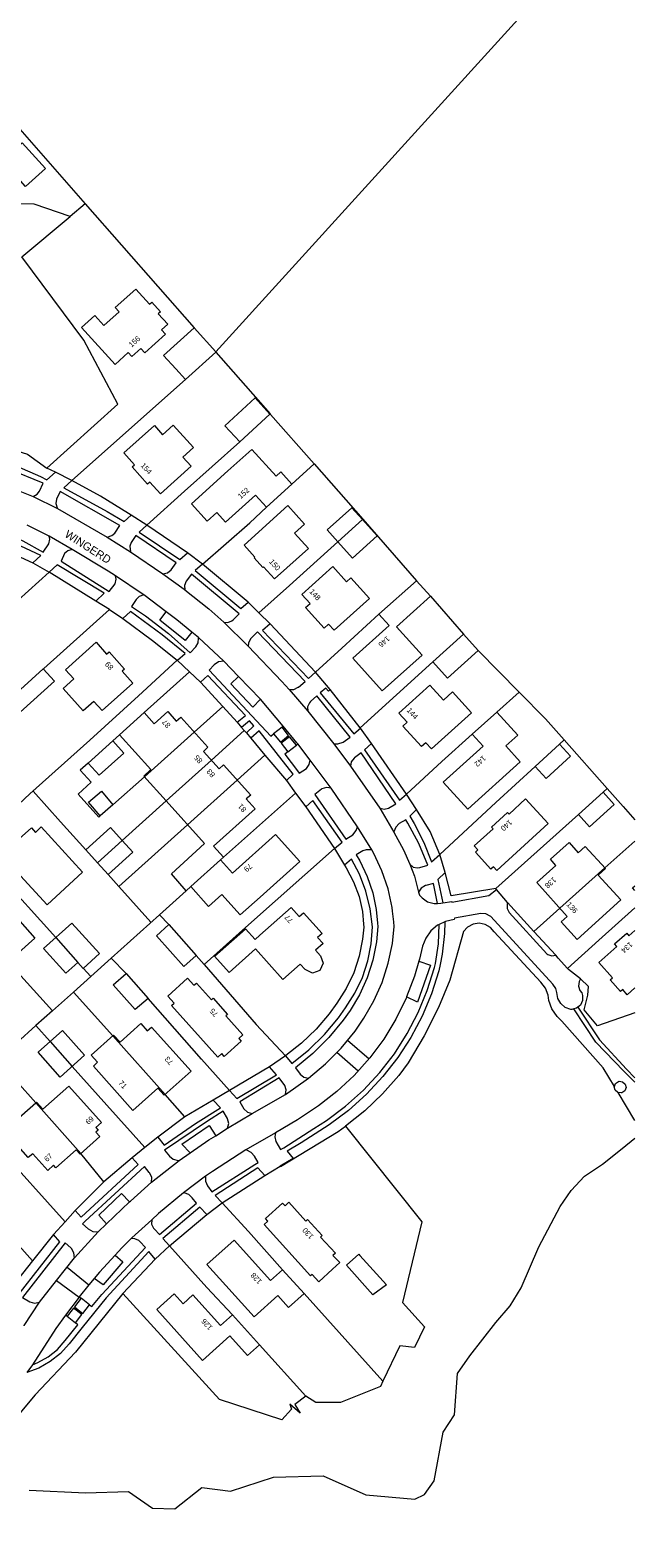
# Model space of a CAD drawing. Header units: metres. Extents: x 83575 to 86200, y 450600 to 453750.
# Tile 50 of 94: x 85187 to 85300, y 451719 to 452001. Entities that reach past the tile are written whole.
import ezdxf
from ezdxf.enums import TextEntityAlignment as Align

# ---------------------------------------------------------------- set-up
doc = ezdxf.new("R2010")
doc.units = ezdxf.units.M
for name, color, linetype, lineweight in [('gw-bs-grondwerklijn', 253, 'Continuous', 18), ('kd-bs-kadastralegrens', 253, 'Continuous', 18), ('og-bs-bebouwing', 253, 'Continuous', 18), ('og-bs-huisnummer', 253, 'Continuous', 18), ('og-bs-straatnaam', 253, 'Continuous', 25), ('vh-bs-randverharding', 253, 'Continuous', 18)]:
    doc.layers.add(name, color=color, linetype=linetype, lineweight=lineweight)
doc.styles.add('Styledgn001', font='dgn001.shx')

msp = doc.modelspace()

# ---------------------------------------------------------------- linework, layer by layer
at = {"layer": 'gw-bs-grondwerklijn'}
for p, q in [((85191.77, 451918.13), (85190.18, 451918.88)), ((85216.43, 451903.06), (85208.88, 451908.25)), ((85227.75, 451893.88), (85219.28, 451901)), ((85199.33, 451894.08), (85190.61, 451899.49)), ((85240.34, 451880.77), (85231.9, 451889.83)), ((85218.87, 451878.93), (85223.05, 451874.37)), ((85248.71, 451870.42), (85243.11, 451877.55)), ((85223.05, 451874.37), (85225.73, 451871.44)), ((85226.54, 451870.46), (85227.03, 451869.91)), ((85227.03, 451869.91), (85227.45, 451869.44)), ((85234.12, 451870.53), (85232.53, 451869.26)), ((85248.76, 451870.36), (85248.71, 451870.42)), ((85228.28, 451868.46), (85230.92, 451865.31)), ((85235.21, 451865.93), (85236.79, 451867.18)), ((85257.37, 451858.02), (85250.83, 451867.49)), ((85230.92, 451865.31), (85234.92, 451860.54)), ((85238.54, 451855.66), (85243.91, 451847.84)), ((85274.15, 451840.16), (85274.01, 451840.36)), ((85281.16, 451832.37), (85276.23, 451837.76)), ((85285.25, 451827.89), (85281.16, 451832.37)), ((85231.77, 451807.06), (85224.29, 451802.62)), ((85300, 451797.01), (85296.87, 451802.25)), ((85221.23, 451800.81), (85215.95, 451797.7)), ((85215.95, 451797.7), (85210.92, 451793.93)), ((85206.14, 451790.07), (85200.82, 451785.55)), ((85200.82, 451785.55), (85195.49, 451780.19)), ((85222.93, 451781.63), (85230.9, 451786.78)), ((85213.11, 451773.61), (85220.03, 451779.49)), ((85191.41, 451775.76), (85187.52, 451770.83)), ((85204.4, 451764.7), (85210.44, 451771.11)), ((85187.52, 451770.83), (85183.76, 451766.06)), ((85198.14, 451762.59), (85196.56, 451763.81)), ((85222.44, 451744.89), (85204.4, 451764.7)), ((85193.96, 451760.47), (85195.52, 451759.22))]:
    msp.add_line(p, q, dxfattribs=at)
for points in [[(85194.54, 451965.94), (85187.84, 451968.23), (85184.04, 451968.32)], [(85190.18, 451918.88), (85203.45, 451930.84), (85197.06, 451942.83), (85185.5, 451958.39), (85194.54, 451965.94)], [(85154.96, 451941.07), (85172.01, 451926.02), (85186.56, 451921.53), (85190.18, 451918.88)], [(85205.9, 451910.1), (85205.4, 451910.44), (85200.23, 451913.7), (85194.85, 451916.6)], [(85181.39, 451904.03), (85182.15, 451903.74), (85187.56, 451901.24)], [(85204.37, 451890.85), (85209.91, 451886.73), (85214.53, 451883.02)], [(85263.55, 451846.7), (85261.78, 451851.03), (85259.22, 451855.11)], [(85245.78, 451844.72), (85246.11, 451844.21), (85247.48, 451841.64), (85248.5, 451838.91), (85249.12, 451836.06), (85249.31, 451833.71), (85249.36, 451833.15)], [(85274.01, 451840.36), (85265.68, 451838.99), (85264.6, 451843.37)], [(85249.36, 451833.15), (85249.15, 451830.88), (85248.51, 451827.71), (85247.49, 451824.63), (85246.1, 451821.71), (85244.36, 451818.98), (85242.93, 451816.95), (85240.49, 451814.07), (85237.75, 451811.45), (85234.81, 451809.18), (85234.75, 451809.14)], [(85296.18, 451803.39), (85294.1, 451806.87), (85286.34, 451815.59), (85285.47, 451816.46), (85284.52, 451817.87), (85283.93, 451819.47), (85283.8, 451820.47), (85283.3, 451821.77), (85282.45, 451822.88), (85273.73, 451832.29), (85273.06, 451833.08), (85272.06, 451833.68), (85270.93, 451833.9), (85269.78, 451833.73), (85268.76, 451833.18), (85267.98, 451832.32), (85265.44, 451823.22), (85263.3, 451818.15), (85260.67, 451812.88), (85257.68, 451807.81), (85255.91, 451805.47), (85252.89, 451802.02), (85249.59, 451798.85), (85245.99, 451795.95)], [(85300, 451817.15), (85293.01, 451814.71), (85290.51, 451817.71), (85291.21, 451820.43), (85291.35, 451822.09), (85289.84, 451823.47)], [(85186.87, 451727.96), (85197.39, 451727.49), (85205.45, 451727.7), (85209.92, 451724.59), (85214.07, 451724.51), (85219.14, 451728.44), (85224.51, 451727.79), (85232.49, 451730.41), (85241.79, 451730.63), (85249.77, 451727.09), (85258.92, 451726.27), (85260.73, 451727.15), (85262.49, 451729.72), (85264.23, 451738.82), (85266.3, 451742.03), (85266.9, 451749.75), (85269.21, 451753.08), (85271.59, 451756.19), (85274.05, 451759.29), (85276.69, 451762.4), (85278.75, 451765.74), (85282.04, 451773.44), (85286.04, 451780.96), (85288.09, 451783.93), (85290.6, 451786.65), (85293.95, 451788.86), (85297.61, 451791.78), (85300, 451793.73)], [(85233.77, 451788.49), (85233.84, 451788.41), (85244.57, 451794.99), (85245.99, 451795.95)], [(85245.99, 451795.95), (85260.24, 451778.07), (85256.63, 451763), (85260.72, 451758.51)], [(85204.4, 451764.7), (85195.5, 451753.76), (85188.01, 451745.76), (85181.03, 451737.51), (85172.39, 451731.71), (85163.1, 451729.6), (85156.81, 451724.63), (85159.22, 451719.06)], [(85260.72, 451758.51), (85258.85, 451754.61), (85256.1, 451754.94), (85252.91, 451748.36)], [(85252.91, 451748.36), (85252.47, 451747.36), (85245.05, 451744.37), (85240.43, 451744.37), (85238.53, 451745.5)], [(85238.53, 451745.5), (85236.52, 451743.97), (85237.48, 451742.37), (85235.56, 451744.05), (85235.88, 451743.09), (85234.06, 451741.1), (85222.44, 451744.89)]]:
    msp.add_lwpolyline(points, dxfattribs=at)
at = {"layer": 'kd-bs-kadastralegrens'}
for p, q in [((85300, 452026.81), (85275.67, 452000)), ((85275.67, 452000), (85221.77, 451940.61)), ((85197.33, 451968.27), (85217.68, 451945.12)), ((85194.85, 451916.6), (85216.07, 451935.45)), ((85231.88, 451929.04), (85231.97, 451928.94)), ((85231.97, 451928.94), (85240.1, 451919.71)), ((85235.93, 451915.89), (85240.1, 451919.71)), ((85240.1, 451919.71), (85249.22, 451909.35)), ((85249.15, 451909.29), (85249.22, 451909.35)), ((85249.22, 451909.35), (85259.2, 451897.88)), ((85261.81, 451894.97), (85267.97, 451887.87)), ((85214.53, 451883.02), (85207.31, 451876.35)), ((85216.82, 451880.86), (85208.35, 451873.26)), ((85248.71, 451870.42), (85262.28, 451882.72)), ((85217.7, 451869.56), (85223.05, 451874.37)), ((85227.03, 451869.91), (85220.9, 451864.37)), ((85203.74, 451869.11), (85202.49, 451867.99)), ((85230.92, 451865.31), (85225.73, 451860.63)), ((85202.53, 451856.02), (85208.44, 451861.21)), ((85223.17, 451846.22), (85236.65, 451858.21)), ((85294.83, 451859.05), (85294.06, 451858.36)), ((85204.24, 451849.34), (85212.45, 451856.74)), ((85289.48, 451854.2), (85274.01, 451840.36)), ((85203.65, 451840.72), (85216.47, 451852.28)), ((85191.84, 451831.2), (85177.56, 451847.07)), ((85300, 451849.22), (85294.4, 451844.21)), ((85216.2, 451839.97), (85211.19, 451835.47)), ((85286, 451836.7), (85281.16, 451832.37)), ((85191.21, 451817.51), (85195.13, 451821.03)), ((85215.95, 451797.7), (85212.26, 451801.87)), ((85179.75, 451793.5), (85193.59, 451778.13)), ((85200.82, 451785.55), (85196.5, 451790.85)), ((85183.43, 451775.38), (85187.52, 451770.83)), ((85252.91, 451748.36), (85238.22, 451764.7)), ((85229.87, 451755.14), (85238.53, 451745.5))]:
    msp.add_line(p, q, dxfattribs=at)
for points in [[(85178.54, 451989.69), (85197.33, 451968.27), (85194.54, 451965.94)], [(85221.72, 451940.56), (85231.88, 451929.04), (85231.84, 451929)], [(85226.21, 451923.8), (85215.89, 451914.59), (85208.88, 451908.25)], [(85219.28, 451901), (85228.06, 451908.7), (85231.18, 451911.63)], [(85229.77, 451891.9), (85235.5, 451896.99), (85244.55, 451905.14)], [(85252.2, 451891.6), (85245.28, 451885.3), (85240.34, 451880.77)], [(85270.72, 451884.83), (85278.38, 451877.06), (85274.24, 451873.33)], [(85207.31, 451876.35), (85198.19, 451868.09), (85187.03, 451858.05), (85178.56, 451850.18), (85178.06, 451850.89)], [(85278.38, 451877.06), (85283.32, 451872.05), (85286.81, 451868.12)], [(85269.64, 451869.19), (85263.97, 451864.1), (85257.38, 451858.01)], [(85285.91, 451867.37), (85286.81, 451868.12), (85294.83, 451859.05)], [(85197.9, 451863.82), (85196.42, 451862.46), (85198.43, 451860.23), (85196.03, 451858)], [(85263.55, 451846.7), (85274.01, 451856.46), (85281.37, 451863.16)], [(85187.6, 451858.55), (85192.74, 451852.85), (85197.46, 451847.6)], [(85294.83, 451859.05), (85297.79, 451855.71), (85300, 451853.23)], [(85196.03, 451858), (85199.9, 451853.71), (85200.16, 451853.93)], [(85219.55, 451826.17), (85227.28, 451833.1), (85243.91, 451847.84)], [(85201.61, 451842.99), (85203.65, 451840.72), (85209.63, 451834.07)], [(85300, 451836.77), (85293.29, 451830.7), (85287.45, 451825.45)], [(85204.98, 451824.49), (85202.2, 451827.38), (85211.19, 451835.47), (85212.95, 451833.62)], [(85202.2, 451827.38), (85198.37, 451823.94), (85196.98, 451825.48)], [(85218.07, 451827.88), (85219.55, 451826.17), (85229.26, 451814.97), (85234.75, 451809.14)], [(85182.95, 451826.66), (85191.21, 451817.51), (85188.14, 451814.75)], [(85202.49, 451812.85), (85195.13, 451821.03), (85198.37, 451823.94)], [(85224.29, 451802.62), (85219.09, 451808.47), (85209.08, 451819.84)], [(85188.12, 451800.35), (85180.97, 451808.3), (85188.14, 451814.75), (85190.79, 451811.78)], [(85194.92, 451807.15), (85201.37, 451799.92), (85208.5, 451791.98)], [(85234.21, 451769.16), (85227.82, 451776.28), (85222.93, 451781.63)], [(85213.11, 451773.61), (85220.08, 451765.84), (85224.84, 451760.73)]]:
    msp.add_lwpolyline(points, dxfattribs=at)
at = {"layer": 'og-bs-bebouwing'}
for p, q in [((85244.55, 451905.14), (85249.15, 451909.29)), ((85179.19, 451872.16), (85189.52, 451881.44)), ((85189.52, 451881.44), (85191.59, 451879.13)), ((85208.44, 451861.21), (85217.7, 451869.56)), ((85212.45, 451856.74), (85220.9, 451864.37)), ((85216.47, 451852.28), (85225.73, 451860.63)), ((85199.64, 451845.18), (85204.24, 451849.34)), ((85217.05, 451840.74), (85222.64, 451845.74)), ((85286, 451836.7), (85294.4, 451844.21)), ((85191.84, 451831.2), (85195.96, 451826.56)), ((85190.79, 451811.78), (85194.92, 451807.15)), ((85202.49, 451812.85), (85212.26, 451801.87)), ((85188.12, 451800.35), (85196.5, 451790.85))]:
    msp.add_line(p, q, dxfattribs=at)
for points in [[(85186.2, 451971.56), (85183.86, 451974.15), (85175.86, 451966.92), (85175.42, 451967.41), (85172.96, 451965.18), (85169.08, 451969.49), (85171.54, 451971.71), (85171.11, 451972.2), (85175.37, 451975.94), (85174.46, 451976.96), (85179.16, 451981.15), (85180.03, 451980.18), (85180.78, 451980.85), (85183.5, 451977.8), (85185.59, 451979.66), (85189.91, 451974.87), (85186.2, 451971.56)], [(85210.98, 451947.75), (85212.75, 451945.78), (85211.6, 451944.74), (85212.33, 451943.92), (85208.46, 451940.45), (85207.71, 451941.26), (85206.05, 451939.77), (85205.38, 451940.51), (85202.91, 451938.28), (85196.68, 451945.19), (85199.15, 451947.41), (85200.83, 451945.55), (85203.66, 451948.11), (85202.95, 451948.9), (85206.82, 451952.37), (85209.37, 451949.53), (85209.78, 451949.9), (85211.38, 451948.11), (85210.98, 451947.75)], [(85221.72, 451940.56), (85216.07, 451935.45), (85214.25, 451937.46), (85211.99, 451939.96), (85217.68, 451945.12), (85221.77, 451940.61), (85221.72, 451940.56)], [(85231.84, 451929), (85226.21, 451923.8), (85223.43, 451926.81), (85229.06, 451932.02), (85231.84, 451929)], [(85217.11, 451919.26), (85211.4, 451914.13), (85209.39, 451916.32), (85208.95, 451915.92), (85206.1, 451919.13), (85206.54, 451919.52), (85204.55, 451921.74), (85210.27, 451926.87), (85211.81, 451925.16), (85213.78, 451926.93), (85217.55, 451922.74), (85215.58, 451920.97), (85217.11, 451919.26)], [(85229.17, 451913.88), (85223.56, 451908.84), (85221.95, 451910.63), (85220.12, 451908.98), (85217.19, 451912.25), (85224.01, 451918.38), (85228.49, 451922.41), (85232.99, 451917.41), (85233.86, 451918.2), (85235.93, 451915.89), (85231.18, 451911.63), (85229.17, 451913.88)], [(85236.46, 451906.76), (85239.02, 451903.91), (85232.71, 451898.23), (85230.67, 451900.47), (85230.51, 451900.32), (85228.88, 451902.13), (85229.04, 451902.28), (85227.02, 451904.54), (85235.2, 451911.91), (85238.33, 451908.44), (85236.46, 451906.76)], [(85249.15, 451909.29), (85251.87, 451906.26), (85247.27, 451902.11), (85244.55, 451905.14), (85242.55, 451907.36), (85247.15, 451911.5), (85249.15, 451909.29)], [(85250.45, 451894.58), (85243.84, 451888.61), (85242.81, 451889.76), (85241.99, 451889.02), (85238.5, 451892.89), (85239.33, 451893.62), (85237.83, 451895.28), (85243.62, 451900.51), (85246.15, 451897.7), (85246.96, 451898.44), (85250.45, 451894.58)], [(85261.81, 451894.97), (85255.48, 451889.29), (85260.25, 451883.99), (85252.82, 451877.3), (85247.32, 451883.4), (85254.09, 451889.52), (85252.2, 451891.6), (85259.2, 451897.88), (85261.81, 451894.97)], [(85193.66, 451881.24), (85199.37, 451886.38), (85201.34, 451884.18), (85201.79, 451884.57), (85204.68, 451881.36), (85204.23, 451880.96), (85206.21, 451878.75), (85200.49, 451873.62), (85198.96, 451875.34), (85196.99, 451873.57), (85193.24, 451877.77), (85195.2, 451879.53), (85193.66, 451881.24)], [(85270.72, 451884.83), (85265.03, 451879.68), (85262.28, 451882.72), (85267.97, 451887.87), (85270.72, 451884.83)], [(85191.59, 451879.13), (85181.26, 451869.86), (85179.19, 451872.16)], [(85269.48, 451873.22), (85262, 451866.45), (85260.94, 451867.62), (85260.13, 451866.88), (85256.64, 451870.73), (85257.47, 451871.48), (85255.94, 451873.16), (85261.72, 451878.39), (85264.26, 451875.58), (85265.95, 451877.12), (85269.48, 451873.22)], [(85229.06, 451855.27), (85221.3, 451848.3), (85223.17, 451846.22), (85222.64, 451845.74), (85224.87, 451843.26), (85232.9, 451850.48), (85237.45, 451845.43), (85230.02, 451838.76), (85226.29, 451835.46), (85222.88, 451839.25), (85220.4, 451837.02), (85217.05, 451840.74), (85216.2, 451839.97), (85213.45, 451843.09), (85219.62, 451848.78), (85212.45, 451856.74), (85208.28, 451861.38), (85209.61, 451862.58), (85203.74, 451869.11), (85208.35, 451873.26), (85210.23, 451871.16), (85212.75, 451873.42), (85214.36, 451871.63), (85215.18, 451872.37), (85220.24, 451866.75), (85219.44, 451865.99), (85222.38, 451862.71), (85223.2, 451863.45), (85228.26, 451857.81), (85227.4, 451857.13), (85229.06, 451855.27)], [(85278.57, 451864.04), (85268.78, 451855.21), (85264.22, 451860.27), (85271.65, 451866.96), (85269.64, 451869.19), (85274.24, 451873.33), (85278.12, 451869.04), (85275.88, 451867.03), (85278.57, 451864.04)], [(85204.57, 451865.68), (85199.95, 451861.54), (85197.9, 451863.82), (85202.49, 451867.99), (85204.57, 451865.68)], [(85287.99, 451865.12), (85283.45, 451860.91), (85281.37, 451863.16), (85285.91, 451867.37), (85287.99, 451865.12)], [(85200.4, 451858.58), (85202.53, 451856.02), (85200.16, 451853.93), (85197.97, 451856.52), (85200.4, 451858.58)], [(85294.06, 451858.36), (85296.14, 451856.07), (85291.55, 451851.91), (85289.48, 451854.2), (85294.06, 451858.36)], [(85283.82, 451852.49), (85274.24, 451843.73), (85273.59, 451844.44), (85273.1, 451844), (85270.21, 451847.15), (85270.69, 451847.59), (85270.02, 451848.34), (85273.51, 451851.53), (85273.22, 451851.85), (85276.22, 451854.59), (85276.51, 451854.27), (85279.6, 451857.1), (85283.82, 451852.49)], [(85189.09, 451851.89), (85196.82, 451843.41), (85190.21, 451837.33), (85182.39, 451845.86), (85184.07, 451847.37), (85183.33, 451848.18), (85187.33, 451851.68), (85188.04, 451850.86), (85189.09, 451851.89)], [(85204.24, 451849.34), (85206.22, 451847.14), (85201.61, 451842.99), (85199.64, 451845.18), (85197.46, 451847.6), (85202.08, 451851.75), (85204.24, 451849.34)], [(85293.17, 451842.89), (85297.38, 451838.23), (85289.24, 451830.87), (85286.27, 451834.15), (85287.37, 451835.17), (85281.7, 451841.49), (85285.25, 451844.7), (85284.26, 451845.83), (85287.75, 451848.94), (85289.43, 451847.05), (85290.75, 451848.25), (85294.51, 451844.1), (85293.17, 451842.89)], [(85300, 451840.02), (85299.58, 451840.49), (85300, 451840.87)], [(85187.95, 451831.11), (85177.07, 451821.42), (85173.79, 451825.09), (85174.61, 451825.83), (85171.82, 451828.94), (85172.92, 451829.92), (85172.47, 451830.41), (85176.3, 451833.72), (85175.54, 451834.55), (85179.21, 451837.88), (85179.95, 451837.07), (85180.36, 451837.44), (85180.79, 451836.95), (85181.88, 451837.92), (85187.95, 451831.11)], [(85240.76, 451831.25), (85241.78, 451830.11), (85240.37, 451828.83), (85241.29, 451827.81), (85241.81, 451826.41), (85241.17, 451825.07), (85239.78, 451824.56), (85238.4, 451825.22), (85237.48, 451826.24), (85234.27, 451823.35), (85229.15, 451829.11), (85224.22, 451824.7), (85221.51, 451827.71), (85227.26, 451832.86), (85229.08, 451830.84), (85229.97, 451831.64), (85235.78, 451836.8), (85237.28, 451835.12), (85238.1, 451835.86), (85241.59, 451831.99), (85240.76, 451831.25)], [(85194.84, 451833.92), (85200, 451828.21), (85196.96, 451825.46), (85195.96, 451826.56), (85193.72, 451824.53), (85189.56, 451829.14), (85194.84, 451833.92)], [(85212.95, 451833.62), (85218.07, 451827.88), (85215.76, 451825.81), (85210.63, 451831.56), (85212.95, 451833.62)], [(85300, 451821.8), (85298.58, 451820.54), (85297.73, 451821.49), (85297.31, 451821.11), (85295.38, 451823.29), (85295.81, 451823.67), (85293.26, 451826.53), (85296.64, 451829.55), (85296.23, 451830.01), (85298.48, 451832.02), (85298.89, 451831.56), (85300, 451832.56)], [(85204.98, 451824.49), (85209.08, 451819.84), (85206.7, 451817.74), (85202.59, 451822.38), (85204.98, 451824.49)], [(85221.24, 451819.89), (85223.95, 451816.86), (85223.61, 451816.56), (85226.76, 451813.02), (85226.04, 451812.37), (85226.47, 451811.88), (85223.28, 451809.01), (85222.86, 451809.52), (85222.1, 451808.86), (85213.47, 451818.53), (85213.94, 451818.95), (85212.75, 451820.28), (85216.45, 451823.64), (85217.65, 451822.29), (85218.12, 451822.71), (85220.9, 451819.59), (85221.24, 451819.89)], [(85193.1, 451813.83), (85197.22, 451809.21), (85192.67, 451805.15), (85188.54, 451809.77), (85193.1, 451813.83)], [(85209.71, 451814.49), (85217.12, 451806.22), (85212.12, 451801.74), (85210.92, 451803.07), (85206.26, 451798.91), (85198.87, 451807.21), (85199.66, 451807.91), (85198.46, 451809.26), (85202.65, 451812.99), (85203.85, 451811.65), (85207.73, 451815.13), (85208.93, 451813.79), (85209.71, 451814.49)], [(85200.39, 451796.68), (85199.3, 451795.72), (85199.74, 451795.22), (85199.32, 451794.85), (85200.05, 451794.03), (85196.38, 451790.74), (85195.64, 451791.57), (85191.87, 451788.18), (85191.44, 451788.68), (85190.35, 451787.71), (85187.53, 451790.82), (85186.71, 451790.09), (85183.45, 451793.77), (85185.18, 451795.3), (85183.97, 451796.65), (85188.12, 451800.35), (85188.25, 451800.46), (85189.45, 451799.12), (85194.31, 451803.47), (85200.39, 451796.68)], [(85296.87, 451802.25), (85296.81, 451802.26), (85296.32, 451802.69), (85296.16, 451803.33), (85296.18, 451803.39)], [(85296.18, 451803.39), (85296.39, 451803.95), (85296.93, 451804.32), (85297.07, 451804.35), (85297.72, 451804.27), (85298.21, 451803.83)], [(85298.21, 451803.83), (85298.37, 451803.2), (85298.13, 451802.58), (85297.59, 451802.21), (85297.46, 451802.18), (85296.87, 451802.25)], [(85238.88, 451778.55), (85241.59, 451775.52), (85241.27, 451775.23), (85244.09, 451772.24), (85243.62, 451771.8), (85244.87, 451770.48), (85243.55, 451769.24), (85240.96, 451766.87), (85239.71, 451768.28), (85239.41, 451768.01), (85230.74, 451777.6), (85231.47, 451778.25), (85231.03, 451778.75), (85234.22, 451781.61), (85234.66, 451781.12), (85235.39, 451781.77), (85238.56, 451778.24), (85238.88, 451778.55)], [(85225.15, 451774.68), (85231.97, 451767.16), (85234.21, 451769.16), (85238.22, 451764.7), (85235.32, 451762.09), (85233.32, 451764.32), (85228.93, 451760.37), (85220.06, 451770.13), (85225.15, 451774.68)], [(85248.66, 451771.83), (85253.6, 451766.33), (85251.08, 451764.49), (85246.15, 451769.99), (85248.45, 451772.06), (85248.66, 451771.83)], [(85224.84, 451760.73), (85229.87, 451755.14), (85227.63, 451753.14), (85224.35, 451756.79), (85219.27, 451752.22), (85210.71, 451761.72), (85213.98, 451764.65), (85215.64, 451762.8), (85217.45, 451764.47), (85222.61, 451758.73), (85224.84, 451760.73)]]:
    msp.add_lwpolyline(points, dxfattribs=at)
at = {"layer": 'vh-bs-randverharding'}
for p, q in [((85194.85, 451916.6), (85191.77, 451918.13)), ((85184.51, 451914.88), (85187.62, 451913.59)), ((85187.62, 451913.59), (85192.15, 451911.38)), ((85192.15, 451911.38), (85201.46, 451906.03)), ((85208.88, 451908.25), (85205.9, 451910.1)), ((85190.62, 451906.23), (85186.49, 451908.26)), ((85194.93, 451903.74), (85190.62, 451906.23)), ((85201.46, 451906.03), (85205.78, 451903.29)), ((85205.78, 451903.29), (85211.82, 451899.19)), ((85187.56, 451901.24), (85190.61, 451899.49)), ((85219.28, 451901), (85216.43, 451903.06)), ((85190.61, 451899.49), (85171.5, 451882.21)), ((85211.82, 451899.19), (85215.85, 451896.28)), ((85212.49, 451892.07), (85208.28, 451895.23)), ((85215.85, 451896.28), (85215.98, 451896.19)), ((85201.89, 451892.52), (85199.33, 451894.08)), ((85201.89, 451892.52), (85204.37, 451890.85)), ((85229.77, 451891.9), (85227.75, 451893.88)), ((85223.23, 451890.13), (85227.81, 451885.66)), ((85231.9, 451889.83), (85229.77, 451891.9)), ((85218.48, 451887.3), (85217.26, 451888.29)), ((85223.22, 451882.87), (85218.48, 451887.3)), ((85218.51, 451887.13), (85218.48, 451887.3)), ((85214.53, 451883.02), (85214.59, 451883.06)), ((85214.53, 451883.02), (85216.82, 451880.86)), ((85216.82, 451880.86), (85218.87, 451878.93)), ((85225.98, 451879.99), (85223.22, 451882.87)), ((85239.05, 451879.62), (85240.34, 451880.77)), ((85243.11, 451877.55), (85240.34, 451880.77)), ((85230.07, 451875.72), (85225.98, 451879.99)), ((85234.31, 451870.68), (85230.07, 451875.72)), ((85235.42, 451877.56), (85238.94, 451873.49)), ((85238.94, 451873.49), (85243.77, 451867.39)), ((85225.73, 451871.44), (85226.54, 451870.46)), ((85234.12, 451870.53), (85234.31, 451870.68)), ((85250.83, 451867.49), (85248.76, 451870.36)), ((85227.45, 451869.44), (85228.28, 451868.46)), ((85237.06, 451867.4), (85236.79, 451867.18)), ((85239.35, 451864.35), (85237.06, 451867.4)), ((85243.77, 451867.39), (85246.88, 451863.22)), ((85243.28, 451859.11), (85239.35, 451864.35)), ((85246.88, 451863.22), (85252.36, 451855.4)), ((85234.92, 451860.54), (85236.65, 451858.21)), ((85236.65, 451858.21), (85238.54, 451855.66)), ((85248.18, 451851.89), (85243.28, 451859.11)), ((85252.36, 451855.4), (85254.99, 451850.89)), ((85257.38, 451858.01), (85257.37, 451858.02)), ((85259.22, 451855.11), (85257.38, 451858.01)), ((85250.85, 451847.59), (85248.18, 451851.89)), ((85243.91, 451847.84), (85245.78, 451844.72)), ((85264.6, 451843.37), (85263.55, 451846.7)), ((85276.23, 451837.76), (85274.15, 451840.16)), ((85262.5, 451837.57), (85263.17, 451837.59)), ((85264.5, 451834.15), (85263.48, 451833.65)), ((85246.33, 451812.02), (85250.35, 451808.53)), ((85234.75, 451809.14), (85231.77, 451807.06)), ((85248.32, 451806.22), (85244.34, 451809.74)), ((85234.74, 451801.9), (85239.03, 451804.96)), ((85224.29, 451802.62), (85221.23, 451800.81)), ((85228.52, 451798.35), (85234.74, 451801.9)), ((85223.95, 451795.59), (85228.52, 451798.35)), ((85210.92, 451793.93), (85208.5, 451791.98)), ((85221.71, 451794.19), (85223.95, 451795.59)), ((85232.91, 451794.74), (85227.33, 451791.54)), ((85208.5, 451791.98), (85206.14, 451790.07)), ((85214.9, 451789.56), (85216.96, 451790.99)), ((85227.33, 451791.54), (85221.09, 451787.49)), ((85209.72, 451785.48), (85214.9, 451789.56)), ((85230.9, 451786.78), (85233.77, 451788.49)), ((85219.82, 451786.61), (85215.69, 451783.5)), ((85221.09, 451787.49), (85219.82, 451786.61)), ((85221.6, 451783.01), (85222.93, 451781.63)), ((85195.49, 451780.19), (85193.59, 451778.13)), ((85201.31, 451777.71), (85205.61, 451781.84)), ((85220.03, 451779.49), (85222.93, 451781.63)), ((85193.59, 451778.13), (85191.41, 451775.76)), ((85199.76, 451776.23), (85201.31, 451777.71)), ((85195.34, 451771.37), (85199.76, 451776.23)), ((85210.44, 451771.11), (85209.24, 451772.58)), ((85210.44, 451771.11), (85213.11, 451773.61)), ((85193.98, 451769.65), (85198.05, 451766.36)), ((85192, 451767.15), (85196.2, 451764.01)), ((85196.24, 451764.06), (85196.56, 451763.81)), ((85198.14, 451762.59), (85198.56, 451762.26)), ((85193.96, 451760.47), (85193.68, 451760.69)), ((85195.98, 451758.86), (85195.52, 451759.22)), ((85187.48, 451751.4), (85186.44, 451749.96))]:
    msp.add_line(p, q, dxfattribs=at)
for points in [[(85150.05, 451926.31), (85157.52, 451925.58), (85164.87, 451924.49), (85172.04, 451923.03), (85179.15, 451921.16), (85180.01, 451920.8), (85184.58, 451919.26), (85189.01, 451917.34), (85190.2, 451916.75), (85191.77, 451918.13)], [(85187.62, 451913.59), (85188.38, 451914.07), (85188.79, 451914.64), (85189.49, 451916.09), (85183.07, 451918.73), (85179.69, 451919.96), (85178.72, 451920.22), (85178.67, 451920.23), (85172.34, 451921.99), (85165.91, 451923.36), (85160.05, 451924.27), (85159.98, 451923.58)], [(85201.46, 451906.03), (85202.34, 451906.35), (85202.86, 451906.79), (85203.8, 451908.21), (85192.66, 451914.53), (85192, 451913.14), (85191.84, 451912.31), (85192.08, 451911.49), (85192.15, 451911.38)], [(85194.85, 451916.6), (85193.38, 451915.24), (85201.45, 451910.79), (85204.59, 451908.94), (85205.9, 451910.1)], [(85176.04, 451912.29), (85175.33, 451911.98), (85174.86, 451911.35), (85174.76, 451910.94), (85174.35, 451909.45), (85177.22, 451908.69), (85181.53, 451907.21), (85185.69, 451905.35), (85189.51, 451903.22), (85190.58, 451904.75), (85190.73, 451905.67), (85190.62, 451906.23)], [(85187.56, 451901.24), (85189.07, 451902.58), (85183.43, 451905.18), (85177.65, 451907.41), (85174.5, 451908.45), (85172.68, 451907.12)], [(85211.82, 451899.19), (85212.69, 451899.37), (85213.38, 451899.9), (85214.35, 451901.23), (85206.82, 451906.33), (85205.93, 451905), (85205.68, 451904.33), (85205.78, 451903.29)], [(85208.88, 451908.25), (85207.43, 451906.92), (85215.04, 451901.86), (85216.43, 451903.06)], [(85194.93, 451903.74), (85194.07, 451903.47), (85193.5, 451902.98), (85192.84, 451901.52), (85201.82, 451895.88), (85202.93, 451897.27), (85203.1, 451898.16), (85202.98, 451898.8)], [(85202.98, 451898.8), (85201.66, 451899.68), (85194.93, 451903.74)], [(85199.33, 451894.08), (85200.86, 451895.54), (85192.1, 451900.82), (85190.61, 451899.49)], [(85219.28, 451901), (85217.91, 451899.76), (85226.44, 451892.69), (85227.75, 451893.88)], [(85208.28, 451895.23), (85208.18, 451895.29), (85202.98, 451898.8)], [(85223.23, 451890.13), (85224.01, 451890.05), (85224.73, 451890.36), (85224.96, 451890.57), (85226.09, 451891.72), (85217.22, 451899.13), (85216.18, 451897.77), (85215.9, 451896.96), (85215.98, 451896.19)], [(85208.28, 451895.23), (85207.41, 451894.92), (85206.83, 451894.38), (85205.99, 451893.09), (85208.58, 451891.34), (85212.9, 451888.04), (85216.96, 451884.43), (85217.99, 451885.53), (85218.44, 451886.27), (85218.51, 451887.13)], [(85215.98, 451896.19), (85220.43, 451892.65), (85223.23, 451890.13)], [(85189.52, 451881.44), (85189.59, 451881.48), (85201.89, 451892.52)], [(85214.59, 451883.06), (85216, 451884.31), (85211.73, 451887.79), (85205.82, 451892.12), (85204.37, 451890.85)], [(85217.26, 451888.29), (85216.04, 451886.72), (85211.29, 451890.52), (85212.49, 451892.07)], [(85217.26, 451888.29), (85214.47, 451890.58), (85212.49, 451892.07)], [(85231.9, 451889.83), (85230.45, 451888.6), (85239.05, 451879.62)], [(85238.43, 451879.06), (85229.51, 451888.34), (85228.24, 451887.01), (85227.85, 451886.22), (85227.81, 451885.66)], [(85227.81, 451885.66), (85234.07, 451879.06), (85235.42, 451877.56)], [(85223.22, 451882.87), (85222.25, 451882.7), (85221.43, 451882.16), (85220.49, 451881.15), (85232.04, 451868.86), (85232.53, 451869.26)], [(85225.73, 451871.44), (85227.29, 451872.72), (85220.24, 451880.19), (85218.87, 451878.93)], [(85230.07, 451875.72), (85228.66, 451874.23), (85224.55, 451878.6), (85225.98, 451879.99)], [(85235.42, 451877.56), (85236.32, 451877.57), (85237.13, 451877.96), (85237.19, 451878.01), (85238.43, 451879.06)], [(85243.77, 451867.39), (85244.55, 451867.38), (85245.54, 451867.7), (85246.8, 451868.65), (85240.63, 451876.36), (85239.44, 451875.3), (85239.23, 451875.07), (85238.89, 451874.31), (85238.94, 451873.49)], [(85243.11, 451877.55), (85242.8, 451877.27), (85242.27, 451877.8), (85241.25, 451876.91), (85247.49, 451869.26), (85248.76, 451870.36)], [(85227.45, 451869.44), (85228.83, 451870.77), (85228.01, 451871.67), (85226.54, 451870.46)], [(85234.92, 451860.54), (85236.2, 451861.71), (85229.85, 451869.81), (85228.28, 451868.46)], [(85232.53, 451869.26), (85233.79, 451867.7), (85235.34, 451868.94), (85234.12, 451870.53)], [(85237.06, 451867.4), (85236.89, 451867.62), (85234.31, 451870.68)], [(85236.79, 451867.18), (85235.52, 451868.73), (85233.96, 451867.5), (85235.21, 451865.93)], [(85250.83, 451867.49), (85249.51, 451866.3), (85256.03, 451856.86), (85257.37, 451858.02)], [(85235.21, 451865.93), (85234.65, 451865.49), (85236.97, 451862.36), (85237.31, 451861.91), (85238.65, 451862.81), (85239.18, 451863.54), (85239.35, 451864.35)], [(85252.36, 451855.4), (85252.41, 451855.37), (85253.2, 451855.2), (85253.98, 451855.41), (85255.35, 451856.22), (85248.86, 451865.75), (85247.61, 451864.8), (85247.56, 451864.75), (85247.04, 451864.07), (85246.88, 451863.22)], [(85243.28, 451859.11), (85242.39, 451859.24), (85241.53, 451858.98), (85241.48, 451858.95), (85240.23, 451857.95), (85246, 451849.62), (85247.33, 451850.43), (85247.95, 451851.2), (85248.18, 451851.89)], [(85243.91, 451847.84), (85245.35, 451849.01), (85239.88, 451856.84), (85238.54, 451855.66)], [(85258, 451844.92), (85258.62, 451844.39), (85259.41, 451844.22), (85259.84, 451844.29), (85261.36, 451844.74), (85259.65, 451848.76), (85257.58, 451852.61), (85257.21, 451853.23), (85256.01, 451852.49), (85255.34, 451851.83), (85255, 451850.96), (85255, 451850.91), (85254.99, 451850.89)], [(85259.22, 451855.11), (85257.96, 451853.89), (85258.8, 451852.5), (85260.6, 451849), (85262.04, 451845.34), (85263.55, 451846.7)], [(85254.99, 451850.89), (85256.82, 451847.6), (85258, 451844.92)], [(85250.85, 451847.59), (85249.82, 451847.6), (85249.22, 451847.41), (85247.93, 451846.64), (85248.61, 451845.52), (85250.02, 451842.63), (85251.06, 451839.59), (85251.71, 451836.45), (85251.92, 451833.9), (85251.97, 451833.25), (85251.73, 451830.42), (85251.06, 451827.01), (85250.01, 451823.71), (85248.59, 451820.54), (85246.81, 451817.56), (85245.54, 451815.8), (85242.85, 451812.55), (85239.85, 451809.58), (85236.59, 451806.9), (85237.48, 451805.7), (85238.17, 451805.15), (85239.03, 451804.96)], [(85254.74, 451836.17), (85254.68, 451836.81), (85253.91, 451840.29), (85252.76, 451843.67), (85251.24, 451846.9), (85250.85, 451847.59)], [(85234.75, 451809.14), (85235.91, 451807.69), (85239.1, 451810.25), (85242.02, 451813.11), (85244.65, 451816.24), (85245.97, 451818.08), (85247.71, 451820.83), (85249.11, 451823.77), (85250.14, 451826.85), (85250.78, 451830.04), (85251.02, 451833.23), (85250.59, 451836.59), (85249.76, 451839.88), (85248.55, 451843.05), (85247.09, 451845.88), (85245.78, 451844.72)], [(85258, 451844.92), (85258.85, 451842.65), (85259.61, 451839.66)], [(85263.17, 451837.59), (85262.41, 451841.33), (85260.95, 451840.94), (85260.87, 451840.91), (85260.1, 451840.42), (85259.61, 451839.66)], [(85264.6, 451843.37), (85263.22, 451842.08), (85264.16, 451837.69)], [(85259.61, 451839.66), (85259.8, 451839.1), (85260.25, 451838.61), (85261.29, 451837.91), (85262.5, 451837.57)], [(85264.16, 451837.69), (85265.8, 451837.95), (85265.81, 451837.84), (85272.72, 451839.08), (85274.15, 451840.16)], [(85239.03, 451804.96), (85242.21, 451807.6), (85245.13, 451810.54), (85247.74, 451813.75), (85249.38, 451816.13), (85251.26, 451819.39), (85252.79, 451822.83), (85253.94, 451826.41), (85254.71, 451830.09), (85255.05, 451833.26), (85254.96, 451834.13), (85254.74, 451836.17)], [(85263.17, 451837.59), (85263.76, 451837.62), (85264.16, 451837.69)], [(85272.16, 451835.65), (85271.21, 451835.72), (85266.31, 451834.83), (85266.28, 451834.56), (85266.24, 451834.56), (85264.64, 451834.22), (85264.5, 451834.15)], [(85288.61, 451817.87), (85288.24, 451817.77), (85288.06, 451817.79), (85287.01, 451818.16), (85286.15, 451818.88), (85285.6, 451819.85), (85285.42, 451820.96), (85285.22, 451821.69), (85284.67, 451822.5), (85273.08, 451835.12), (85273, 451835.2), (85272.16, 451835.65)], [(85276.23, 451837.76), (85276.15, 451837.53), (85276.14, 451836.66), (85276.51, 451835.87), (85283.58, 451828.2), (85283.74, 451828.07), (85284.47, 451827.78), (85285.25, 451827.89)], [(85234.44, 451791.94), (85240.07, 451795.52), (85242.42, 451797.05), (85245.99, 451799.73), (85249.31, 451802.71), (85252.35, 451805.98), (85255.08, 451809.51), (85257.48, 451813.27), (85259.54, 451817.22), (85261.24, 451821.35), (85262.56, 451825.61), (85262.75, 451826.38), (85263.31, 451830.04), (85263.48, 451833.65)], [(85263.48, 451833.65), (85263.17, 451833.5), (85261.91, 451832.44), (85260.95, 451831.12), (85260.33, 451829.6), (85259.78, 451827.19), (85259.68, 451826.82)], [(85264.5, 451834.15), (85264.45, 451831.98), (85264.04, 451828.13), (85263.67, 451826.17)], [(85287.45, 451825.45), (85285.68, 451827.35), (85285.25, 451827.89)], [(85263.67, 451826.17), (85263.37, 451824.99), (85262, 451820.7), (85260.26, 451816.54), (85258.16, 451812.56), (85255.71, 451808.78), (85252.94, 451805.23), (85249.86, 451801.94), (85246.51, 451798.93), (85242.9, 451796.24), (85237.67, 451792.88), (85235.06, 451791.28)], [(85259.68, 451826.82), (85258.86, 451824.01), (85257.38, 451820.12)], [(85259.68, 451826.82), (85261.86, 451826.03), (85259.4, 451819.15), (85257.38, 451820.12)], [(85289.84, 451823.47), (85287.62, 451825.26), (85287.45, 451825.45)], [(85289.84, 451823.47), (85289.58, 451823), (85289.47, 451822.14), (85289.74, 451821.31), (85290.09, 451820.86), (85290.25, 451820.37), (85290.24, 451819.44), (85289.84, 451818.6), (85289.33, 451818.18)], [(85257.38, 451820.12), (85257.3, 451819.91), (85255.38, 451815.98), (85253.1, 451812.23), (85250.49, 451808.71), (85247.57, 451805.43), (85244.37, 451802.44), (85240.9, 451799.76), (85237, 451797.13), (85232.91, 451794.74)], [(85289.33, 451818.18), (85289.13, 451818.01), (85288.61, 451817.87)], [(85300, 451804.18), (85297.95, 451806.23), (85292.74, 451811.65), (85288.61, 451817.87)], [(85289.33, 451818.18), (85293.38, 451812.08), (85298.43, 451806.64), (85300, 451804.98)], [(85224.29, 451802.62), (85225.65, 451801.14), (85233.07, 451805.58), (85231.77, 451807.06)], [(85234.74, 451801.9), (85234.89, 451802.74), (85234.63, 451803.54), (85233.57, 451805), (85226.21, 451800.53), (85226.99, 451799.2), (85227.67, 451798.6), (85228.52, 451798.35)], [(85210.92, 451793.93), (85212.08, 451792.45), (85217.95, 451796.5), (85222.59, 451799.37), (85221.23, 451800.81)], [(85223.95, 451795.59), (85224.15, 451796.48), (85223.95, 451797.37), (85223.94, 451797.4), (85223.13, 451798.78), (85220.17, 451796.89), (85212.16, 451791.47), (85213.06, 451790.37), (85213.78, 451789.79), (85214.68, 451789.56), (85214.9, 451789.56)], [(85216.96, 451790.99), (85215.42, 451792.64), (85220.51, 451796.08), (85221.71, 451794.19)], [(85216.96, 451790.99), (85220.43, 451793.39), (85221.71, 451794.19)], [(85232.91, 451794.74), (85232.75, 451794), (85232.92, 451793.12), (85233.81, 451791.59), (85234.44, 451791.94)], [(85219.82, 451786.61), (85219.8, 451785.69), (85220.16, 451784.84), (85221.02, 451783.7), (85229.03, 451788.82), (85229.65, 451789.2), (85228.95, 451790.34), (85228.36, 451791.07), (85227.52, 451791.49), (85227.33, 451791.54)], [(85235.06, 451791.28), (85236.21, 451789.96), (85233.77, 451788.49)], [(85195.49, 451780.19), (85196.61, 451778.98), (85207.23, 451788.81), (85206.14, 451790.07)], [(85209.72, 451785.48), (85209.76, 451786.37), (85209.4, 451787.19), (85209.3, 451787.32), (85208.4, 451788.43), (85197.31, 451778.21), (85196.85, 451777.72), (85197.92, 451776.8), (85198.77, 451776.32), (85199.73, 451776.23), (85199.76, 451776.23)], [(85230.9, 451786.78), (85229.58, 451788.19), (85221.6, 451783.01)], [(85205.61, 451781.84), (85205.78, 451781.99), (85209.72, 451785.48)], [(85201.31, 451777.71), (85199.87, 451779.36), (85204.12, 451783.39), (85205.61, 451781.84)], [(85209.77, 451778.5), (85209.74, 451777.66), (85210.11, 451776.9), (85210.26, 451776.74), (85211.23, 451775.72), (85218.13, 451781.56), (85217.35, 451782.6), (85216.69, 451783.22), (85215.82, 451783.5), (85215.69, 451783.5)], [(85215.69, 451783.5), (85211.06, 451779.66), (85209.77, 451778.5)], [(85220.03, 451779.49), (85218.76, 451780.85), (85211.86, 451775), (85213.11, 451773.61)], [(85209.77, 451778.5), (85206.06, 451775.11), (85205.95, 451775)], [(85183.76, 451766.06), (85185.02, 451764.63), (85192.6, 451774.37), (85191.41, 451775.76)], [(85195.34, 451771.37), (85195.24, 451772.3), (85194.77, 451773.1), (85194.65, 451773.22), (85193.6, 451774.18), (85185.6, 451763.95), (85186.97, 451763.13), (85187.88, 451762.91), (85188.8, 451763.09)], [(85205.95, 451775), (85204.16, 451773.22), (85202.94, 451771.89)], [(85208.59, 451773.33), (85207.53, 451774.45), (85207.37, 451774.59), (85206.6, 451774.93), (85205.95, 451775)], [(85209.24, 451772.58), (85201.26, 451763.87), (85196.77, 451758.34), (85194.37, 451755.33), (85192.73, 451753.51), (85190.82, 451751.98), (85188.69, 451750.78), (85186.44, 451749.96)], [(85188.8, 451763.09), (85192, 451767.15), (85195.34, 451771.37)], [(85198.56, 451762.26), (85200.43, 451764.55), (85208.59, 451773.33)], [(85202.94, 451771.89), (85200.03, 451768.71), (85199.03, 451767.53)], [(85202.94, 451771.89), (85204.4, 451770.62), (85200.68, 451766.36), (85199.03, 451767.53)], [(85199.03, 451767.53), (85198.05, 451766.36), (85196.24, 451764.06)], [(85185.92, 451758.67), (85185.96, 451758.72), (85188.8, 451763.09)], [(85196.24, 451764.06), (85196.2, 451764.01), (85193.68, 451760.69)], [(85196.56, 451763.81), (85195.32, 451762.23), (85196.89, 451761), (85198.14, 451762.59)], [(85193.68, 451760.69), (85191.87, 451758.17), (85187.48, 451751.4)], [(85195.52, 451759.22), (85196.72, 451760.79), (85195.15, 451762), (85193.96, 451760.47)], [(85187.48, 451751.4), (85188.52, 451751.8), (85190.45, 451752.86), (85192.15, 451754.24), (85193.57, 451755.92), (85195.98, 451758.86)]]:
    msp.add_lwpolyline(points, dxfattribs=at)

# ---------------------------------------------------------------- texts
at = {"layer": 'og-bs-huisnummer', "style": 'Styledgn001'}
for s, rotation, p in [('156', 41.974, (85206.87, 451942.19)), ('154', 311.9714, (85208.4, 451918.5)), ('152', 41.9541, (85227.25, 451913.88)), ('150', 311.9633, (85232.39, 451900.51)), ('148', 311.9568, (85239.91, 451894.94)), ('146', 221.9571, (85252.84, 451886.85)), ('89', 131.9555, (85202.2, 451882.31)), ('144', 311.974, (85258.1, 451872.73)), ('87', 131.953, (85212.86, 451871.49)), ('85', 131.953, (85218.83, 451864.86)), ('142', 221.9554, (85270.79, 451864.53)), ('83', 131.953, (85221.17, 451862.25)), ('81', 131.953, (85227.02, 451855.74)), ('140', 221.9593, (85275.69, 451852.54)), ('79', 221.952, (85227.44, 451844.63)), ('138', 221.9782, (85283.92, 451841.82)), ('136', 311.9557, (85287.92, 451836.47)), ('77', 131.974, (85235.75, 451835.01)), ('134', 221.9679, (85298.2, 451829.73)), ('75', 131.9726, (85221.75, 451817.52)), ('73', 131.9546, (85213.35, 451808.54)), ('71', 311.9546, (85203.98, 451803.41)), ('69', 41.9562, (85198.5, 451796.7)), ('67', 41.9562, (85190.78, 451789.76)), ('130', 131.9527, (85239.32, 451776.26)), ('128', 131.9537, (85229.66, 451767.86)), ('126', 131.9551, (85220.44, 451759.27))]:
    msp.add_text(s, height=1, rotation=rotation, dxfattribs=at).set_placement(p, align=Align.CENTER)
at = {"layer": 'og-bs-straatnaam', "style": 'Styledgn001'}
msp.add_text('WINGERD', height=1.5, rotation=327.478, dxfattribs=at).set_placement((85197.86, 451904.2), align=Align.MIDDLE_CENTER)

doc.saveas('drawing.dxf')
